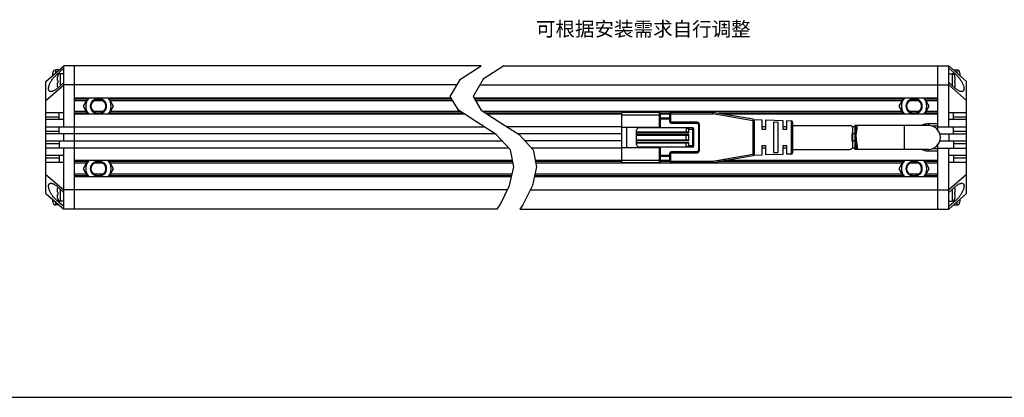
# Model space of a CAD drawing. Header units: millimetres. Extents: x -36 to 435, y 98 to 308.
# Tile 2 of 4: x 68 to 275, y 98 to 177. Entities that reach past the tile are written whole.
import ezdxf
from ezdxf.enums import TextEntityAlignment as Align

# ---------------------------------------------------------------- set-up
doc = ezdxf.new("R2010")
doc.units = ezdxf.units.MM
doc.header["$LTSCALE"] = 23.1
doc.layers.get('0').update_dxf_attribs({"linetype": 'CONTINUOUS'})
for name, color, linetype in [('00_COMPONENTS', 7, 'CONTINUOUS'), ('50_ALL_DETAILS', 7, 'CONTINUOUS'), ('_X2_56FE5C42_X0__01_528', 7, 'CONTINUOUS'), ('DRW0001FORMAT', 7, 'CONTINUOUS')]:
    doc.layers.add(name, color=color, linetype=linetype)
doc.styles.get("Standard").update_dxf_attribs({"font": 'simfang.ttf'})

msp = doc.modelspace()

# ---------------------------------------------------------------- linework, layer by layer
at = {"color": 4}
for p, q in [((160.57261, 165.01244), (164.88964, 167.80338)), ((169.67248, 167.80338), (165.35545, 165.01244)), ((158.43785, 161.34641), (160.57261, 165.01244)), ((165.35545, 165.01244), (163.22069, 161.34641)), ((160.15743, 158.50035), (158.43785, 161.34641)), ((163.22069, 161.34641), (164.94027, 158.50035)), ((163.89587, 156.0388), (160.15743, 158.50035)), ((164.94027, 158.50035), (168.67871, 156.0388)), ((168.06198, 153.41758), (163.89587, 156.0388)), ((168.67871, 156.0388), (172.84483, 153.41758)), ((171.06127, 150.17378), (168.06198, 153.41758)), ((172.84483, 153.41758), (175.84412, 150.17378)), ((171.73956, 146.67186), (171.06127, 150.17378)), ((175.84412, 150.17378), (176.5224, 146.67186)), ((170.86157, 142.72425), (171.73956, 146.67186)), ((176.5224, 146.67186), (175.64442, 142.72425)), ((168.8805, 138.67518), (170.86157, 142.72425)), ((175.64442, 142.72425), (173.66335, 138.67518)), ((168.2672, 137.80338), (168.8805, 138.67518)), ((173.66335, 138.67518), (173.05005, 137.80338))]:
    msp.add_line(p, q, dxfattribs=at)
at = {"color": 7}
msp.add_line((-35.82587, 98.34392), (435.40218, 98.34392), dxfattribs=at)
at = {"layer": '00_COMPONENTS', "color": 7}
for p, q in [((73.66608, 164.55338), (77.41608, 167.80338)), ((75.91608, 165.98831), (77.41608, 167.28831)), ((77.41608, 155.05338), (77.41608, 167.80338)), ((164.88964, 167.80338), (77.41608, 167.80338)), ((79.66608, 137.80338), (79.66608, 167.80338)), ((169.67248, 167.80338), (262.93168, 167.80338)), ((260.68168, 154.3021), (260.68168, 167.80338)), ((266.68168, 164.55338), (262.93168, 167.80338)), ((262.93168, 155.05338), (262.93168, 167.80338)), ((262.93168, 167.28831), (264.43168, 165.98831)), ((75.11608, 165.81005), (75.11608, 166.32319)), ((75.11814, 166.40302), (75.12107, 166.4025)), ((76.41608, 166.95338), (75.71608, 166.95338)), ((76.11608, 164.75338), (76.11608, 165.52319)), ((76.11814, 165.60302), (76.12107, 165.6025)), ((76.41608, 166.95338), (76.41608, 166.93672)), ((77.41608, 166.15338), (76.71608, 166.15338)), ((262.93168, 166.15338), (263.63168, 166.15338)), ((263.93168, 166.95338), (264.63168, 166.95338)), ((263.93168, 166.93672), (263.93168, 166.95338)), ((264.22669, 165.6025), (264.2296, 165.60302)), ((264.23168, 165.52319), (264.23168, 164.75338)), ((265.22669, 166.4025), (265.2296, 166.40302)), ((265.23168, 166.32319), (265.23168, 165.81005)), ((73.66608, 141.05338), (73.66608, 164.55338)), ((73.66608, 160.55338), (77.41608, 163.80338)), ((77.41608, 164.31846), (75.91608, 163.01846)), ((76.11608, 164.75338), (76.12107, 164.75338)), ((76.11608, 163.48358), (76.11608, 164.25338)), ((76.12107, 164.25338), (76.11608, 164.25338)), ((76.12107, 163.40426), (76.11816, 163.40375)), ((159.86856, 163.80338), (77.41608, 163.80338)), ((164.65141, 163.80338), (262.93168, 163.80338)), ((264.43168, 163.01846), (262.93168, 164.31846)), ((266.68168, 160.55338), (262.93168, 163.80338)), ((264.22669, 164.75338), (264.23168, 164.75338)), ((264.23168, 164.25338), (264.22669, 164.25338)), ((264.22962, 163.40374), (264.22669, 163.40426)), ((264.23168, 164.25338), (264.23168, 163.48358)), ((266.68168, 141.05338), (266.68168, 164.55338)), ((158.6149, 161.05338), (79.66608, 161.05338)), ((82.47219, 161.05338), (81.49068, 159.35336)), ((87.84148, 159.35336), (86.85997, 161.05338)), ((260.68168, 161.05338), (163.39774, 161.05338)), ((253.48779, 161.05338), (252.50628, 159.35336)), ((258.85708, 159.35336), (257.87557, 161.05338)), ((82.15465, 160.50338), (79.66608, 160.50338)), ((81.49068, 159.35336), (82.47216, 157.65338)), ((85.62868, 160.50338), (83.70348, 160.50338)), ((86.86, 157.65338), (87.84148, 159.35336)), ((158.9472, 160.50338), (87.17752, 160.50338)), ((253.17025, 160.50338), (163.73005, 160.50338)), ((252.50628, 159.35336), (253.48776, 157.65338)), ((256.64428, 160.50338), (254.71908, 160.50338)), ((257.8756, 157.65338), (258.85708, 159.35336)), ((260.68168, 160.50338), (258.19311, 160.50338)), ((73.66608, 158.05338), (77.41608, 158.05338)), ((76.41608, 156.55338), (76.41608, 158.05338)), ((82.15462, 158.20338), (79.66608, 158.20338)), ((161.44374, 157.65338), (79.66608, 157.65338)), ((85.62874, 158.20338), (83.70343, 158.20338)), ((160.60844, 158.20338), (87.17754, 158.20338)), ((253.17022, 158.20338), (165.39129, 158.20338)), ((194.38168, 157.65338), (166.22659, 157.65338)), ((204.48168, 157.65338), (202.48168, 157.65338)), ((260.68168, 157.65338), (215.80168, 157.65338)), ((256.64433, 158.20338), (254.71902, 158.20338)), ((260.68168, 158.20338), (258.19314, 158.20338)), ((262.93168, 158.05338), (266.68168, 158.05338)), ((263.93168, 156.55338), (263.93168, 158.05338)), ((77.41608, 156.55338), (73.66608, 156.55338)), ((73.66608, 155.05338), (165.46207, 155.05338)), ((76.41608, 153.55338), (76.41608, 155.05338)), ((194.38168, 155.05338), (170.24491, 155.05338)), ((224.58168, 155.05338), (223.78168, 155.05338)), ((228.98129, 155.05338), (228.18168, 155.05338)), ((243.23467, 155.05338), (242.703, 155.05338)), ((243.23467, 155.16756), (243.23467, 150.4392)), ((258.68168, 155.30338), (243.42863, 155.30338)), ((258.68168, 155.70338), (260.68168, 155.70338)), ((259.37756, 155.20338), (260.68168, 155.20338)), ((260.68168, 155.05338), (266.68168, 155.05338)), ((266.68168, 156.55338), (262.93168, 156.55338)), ((263.93168, 153.55338), (263.93168, 155.05338)), ((167.84614, 153.55338), (73.66608, 153.55338)), ((77.41608, 152.05338), (77.41608, 153.55338)), ((194.38168, 153.55338), (172.62898, 153.55338)), ((243.23467, 153.55338), (242.86691, 153.55338)), ((243.68187, 154.30454), (243.70428, 154.44313)), ((261.06526, 153.55338), (266.68168, 153.55338)), ((262.93168, 153.55338), (262.93168, 152.05338)), ((73.66608, 152.05338), (169.32335, 152.05338)), ((76.41608, 152.05338), (76.41608, 150.55338)), ((194.38168, 152.05338), (174.10619, 152.05338)), ((243.23467, 152.05338), (242.86691, 152.05338)), ((243.64582, 151.51997), (243.68259, 151.29788)), ((260.68168, 137.80338), (260.68168, 151.30467)), ((261.06526, 152.05338), (266.68168, 152.05338)), ((263.93168, 152.05338), (263.93168, 150.55338)), ((170.71028, 150.55338), (73.66608, 150.55338)), ((73.66608, 149.05338), (77.41608, 149.05338)), ((76.41608, 149.05338), (76.41608, 147.55338)), ((77.41608, 137.80338), (77.41608, 150.55338)), ((194.38168, 150.55338), (175.49313, 150.55338)), ((224.58168, 150.55338), (223.78168, 150.55338)), ((228.98129, 150.55338), (228.18168, 150.55338)), ((243.23467, 150.55338), (242.70301, 150.55338)), ((258.68168, 150.30338), (243.42863, 150.30338)), ((260.68168, 149.90338), (258.68168, 149.90338)), ((260.68168, 150.40338), (259.37756, 150.40338)), ((260.68168, 150.55338), (266.68168, 150.55338)), ((262.93168, 137.80338), (262.93168, 150.55338)), ((262.93168, 149.05338), (266.68168, 149.05338)), ((263.93168, 149.05338), (263.93168, 147.55338)), ((77.41608, 147.55338), (73.66608, 147.55338)), ((171.49134, 147.95338), (79.66608, 147.95338)), ((82.15465, 147.40338), (79.66608, 147.40338)), ((82.47219, 147.95338), (81.49068, 146.25336)), ((85.62868, 147.40338), (83.70348, 147.40338)), ((87.84148, 146.25336), (86.85997, 147.95338)), ((171.59787, 147.40338), (87.17752, 147.40338)), ((194.38168, 147.95338), (176.27418, 147.95338)), ((253.17025, 147.40338), (176.38071, 147.40338)), ((204.48168, 147.95338), (202.48168, 147.95338)), ((260.68168, 147.95338), (215.80168, 147.95338)), ((253.48779, 147.95338), (252.50628, 146.25336)), ((256.64428, 147.40338), (254.71908, 147.40338)), ((258.85708, 146.25336), (257.87557, 147.95338)), ((260.68168, 147.40338), (258.19311, 147.40338)), ((266.68168, 147.55338), (262.93168, 147.55338)), ((73.66608, 145.05338), (77.41608, 141.80338)), ((82.15462, 145.10338), (79.66608, 145.10338)), ((171.26839, 144.55338), (79.66608, 144.55338)), ((81.49068, 146.25336), (82.47216, 144.55338)), ((85.62874, 145.10338), (83.70343, 145.10338)), ((86.86, 144.55338), (87.84148, 146.25336)), ((171.39071, 145.10338), (87.17754, 145.10338)), ((260.68168, 144.55338), (176.05123, 144.55338)), ((253.17022, 145.10338), (176.17356, 145.10338)), ((252.50628, 146.25336), (253.48776, 144.55338)), ((256.64433, 145.10338), (254.71902, 145.10338)), ((257.8756, 144.55338), (258.85708, 146.25336)), ((260.68168, 145.10338), (258.19314, 145.10338)), ((266.68168, 145.05338), (262.93168, 141.80338)), ((75.91608, 142.58831), (77.41608, 141.28831)), ((262.93168, 141.28831), (264.43168, 142.58831)), ((73.66608, 141.05338), (77.41608, 137.80338)), ((76.11608, 141.35338), (76.11608, 142.12319)), ((76.11608, 141.35338), (76.12107, 141.35338)), ((76.11608, 140.08358), (76.11608, 140.85338)), ((76.12107, 140.85338), (76.11608, 140.85338)), ((76.11814, 142.20302), (76.12107, 142.2025)), ((170.41102, 141.80338), (77.41608, 141.80338)), ((175.19387, 141.80338), (262.93168, 141.80338)), ((266.68168, 141.05338), (262.93168, 137.80338)), ((264.22669, 142.2025), (264.2296, 142.20302)), ((264.22669, 141.35338), (264.23168, 141.35338)), ((264.23168, 140.85338), (264.22669, 140.85338)), ((264.23168, 142.12319), (264.23168, 141.35338)), ((264.23168, 140.85338), (264.23168, 140.08358)), ((75.11608, 139.28358), (75.11608, 139.79672)), ((75.12107, 139.20426), (75.11816, 139.20375)), ((76.41608, 138.65338), (75.71608, 138.65338)), ((77.41608, 138.31846), (75.91608, 139.61846)), ((76.12107, 140.00426), (76.11816, 140.00375)), ((76.41608, 138.67005), (76.41608, 138.65338)), ((77.41608, 139.45338), (76.71608, 139.45338)), ((264.43168, 139.61846), (262.93168, 138.31846)), ((262.93168, 139.45338), (263.63168, 139.45338)), ((263.93168, 138.65338), (263.93168, 138.67005)), ((263.93168, 138.65338), (264.63168, 138.65338)), ((264.22962, 140.00374), (264.22669, 140.00426)), ((265.22962, 139.20374), (265.22669, 139.20426)), ((265.23168, 139.79672), (265.23168, 139.28358)), ((168.2672, 137.80338), (77.41608, 137.80338)), ((173.05005, 137.80338), (262.93168, 137.80338))]:
    msp.add_line(p, q, dxfattribs=at)
at = {"layer": '00_COMPONENTS', "color": 4}
for p, q in [((75.71608, 166.33005), (75.71608, 166.95338)), ((75.91608, 165.98831), (76.30567, 165.98831)), ((76.71608, 163.71179), (76.71608, 166.15338)), ((263.63168, 166.15338), (263.63168, 163.71179)), ((264.43168, 165.98831), (264.0421, 165.98831)), ((264.63168, 166.95338), (264.63168, 166.33005)), ((82.35672, 160.85338), (79.66608, 160.85338)), ((158.73574, 160.85338), (86.97544, 160.85338)), ((253.37232, 160.85338), (163.51858, 160.85338)), ((260.68168, 160.85338), (257.99104, 160.85338)), ((73.66608, 157.13917), (76.41608, 157.13917)), ((82.35669, 157.85338), (79.66608, 157.85338)), ((161.14, 157.85338), (86.97547, 157.85338)), ((194.38168, 157.85338), (165.92284, 157.85338)), ((204.48168, 157.85338), (202.48168, 157.85338)), ((253.37229, 157.85338), (214.64168, 157.85338)), ((260.68168, 157.85338), (257.99107, 157.85338)), ((263.93168, 157.13917), (266.68168, 157.13917)), ((243.42863, 155.30338), (243.42863, 150.30338)), ((253.68168, 150.30338), (253.68168, 155.30338)), ((258.68168, 155.70338), (258.68168, 155.30338)), ((73.66608, 154.13917), (76.41608, 154.13917)), ((263.93168, 154.13917), (266.68168, 154.13917)), ((76.41608, 151.4676), (73.66608, 151.4676)), ((266.68168, 151.4676), (263.93168, 151.4676)), ((258.68168, 149.90338), (258.68168, 150.30338)), ((76.41608, 148.4676), (73.66608, 148.4676)), ((82.35672, 147.75338), (79.66608, 147.75338)), ((171.53008, 147.75338), (86.97544, 147.75338)), ((194.38168, 147.75338), (176.31292, 147.75338)), ((204.48168, 147.75338), (202.48168, 147.75338)), ((253.37232, 147.75338), (214.64168, 147.75338)), ((260.68168, 147.75338), (257.99104, 147.75338)), ((266.68168, 148.4676), (263.93168, 148.4676)), ((82.35669, 144.75338), (79.66608, 144.75338)), ((171.31287, 144.75338), (86.97547, 144.75338)), ((253.37229, 144.75338), (176.09571, 144.75338)), ((260.68168, 144.75338), (257.99107, 144.75338)), ((76.71608, 139.45338), (76.71608, 141.89497)), ((263.63168, 141.89497), (263.63168, 139.45338)), ((75.71608, 138.65338), (75.71608, 139.27672)), ((75.91608, 139.61846), (76.30567, 139.61846)), ((264.43168, 139.61846), (264.0421, 139.61846)), ((264.63168, 139.27672), (264.63168, 138.65338))]:
    msp.add_line(p, q, dxfattribs=at)
at = {"layer": '00_COMPONENTS', "color": 7}
for points in [[(74.70449, 162.40326), (74.63411, 162.40742), (74.55883, 162.42081), (74.49151, 162.44343), (74.43196, 162.47532), (74.3796, 162.51466), (74.33444, 162.56127), (74.29647, 162.61533), (74.26506, 162.67554), (74.24013, 162.74172), (74.22175, 162.81405), (74.20955, 162.89184), (74.20339, 162.97495), (74.2034, 163.06353), (74.20959, 163.15734), (74.22182, 163.25631), (74.24022, 163.36052), (74.26518, 163.46993), (74.29662, 163.58461), (74.33461, 163.70449), (74.37979, 163.82939), (74.43219, 163.95951), (74.49178, 164.09465), (74.55912, 164.23396), (74.63442, 164.37783), (74.71748, 164.52586), (74.80827, 164.67606), (74.9072, 164.82889), (75.01387, 164.98389), (75.12705, 165.13765), (75.24726, 165.2905), (75.37399, 165.44211), (75.5045, 165.58813), (75.63791, 165.72711), (75.7751, 165.8605), (75.91608, 165.98831)], [(75.12107, 166.4025), (75.11955, 166.38936), (75.1183, 166.37619), (75.11733, 166.36298), (75.11664, 166.34975), (75.11622, 166.33648), (75.11608, 166.32319)], [(76.12107, 165.6025), (76.11955, 165.58936), (76.1183, 165.57619), (76.11733, 165.56298), (76.11664, 165.54975), (76.11622, 165.53648), (76.11608, 165.52319)], [(264.23168, 165.52319), (264.23153, 165.53657), (264.23112, 165.54988), (264.23042, 165.56313), (264.22945, 165.57632), (264.22821, 165.58944), (264.22669, 165.6025)], [(264.43168, 165.98831), (264.57266, 165.8605), (264.70986, 165.72711), (264.84326, 165.58813), (264.97378, 165.44211), (265.1005, 165.2905), (265.22071, 165.13765), (265.3339, 164.98389), (265.44056, 164.82889), (265.53949, 164.67606), (265.63029, 164.52586), (265.71334, 164.37783), (265.78864, 164.23396), (265.85599, 164.09465), (265.91557, 163.95951), (265.96797, 163.82939), (266.01315, 163.70449), (266.05114, 163.58461), (266.08258, 163.46993), (266.10754, 163.36052), (266.12594, 163.25631), (266.13818, 163.15734), (266.14436, 163.06353), (266.14438, 162.97496), (266.13822, 162.89185), (266.12601, 162.81405), (266.10763, 162.74172), (266.0827, 162.67554), (266.05129, 162.61533), (266.01332, 162.56127), (265.96817, 162.51466), (265.9158, 162.47532), (265.85625, 162.44343), (265.78893, 162.42081), (265.71365, 162.40742), (265.64327, 162.40326)], [(265.23168, 166.32319), (265.23153, 166.33657), (265.23112, 166.34988), (265.23042, 166.36313), (265.22945, 166.37632), (265.22821, 166.38944), (265.22669, 166.4025)], [(76.11608, 163.48358), (76.11623, 163.4702), (76.11665, 163.45688), (76.11734, 163.44363), (76.11831, 163.43044), (76.11955, 163.41732), (76.12107, 163.40426)], [(76.12107, 164.75338), (76.11944, 164.67012), (76.11846, 164.58682), (76.11814, 164.5035), (76.11846, 164.42016), (76.11944, 164.33678), (76.12107, 164.25338)], [(264.22669, 164.25338), (264.22832, 164.33665), (264.2293, 164.41994), (264.22962, 164.50326), (264.2293, 164.58661), (264.22832, 164.66998), (264.22669, 164.75338)], [(264.22669, 163.40426), (264.22822, 163.4174), (264.22946, 163.43058), (264.23043, 163.44378), (264.23112, 163.45702), (264.23154, 163.47028), (264.23168, 163.48358)], [(75.91608, 163.01846), (75.77505, 162.90185), (75.6378, 162.79741), (75.50435, 162.70514), (75.37379, 162.62491), (75.24702, 162.55685), (75.12677, 162.50134), (75.01356, 162.45893), (74.90687, 162.42906), (74.80793, 162.41045), (74.71715, 162.40331), (74.70449, 162.40326)], [(265.64327, 162.40326), (265.63062, 162.40331), (265.53983, 162.41045), (265.44089, 162.42906), (265.3342, 162.45893), (265.22099, 162.50134), (265.10074, 162.55685), (264.97397, 162.62491), (264.84341, 162.70514), (264.70996, 162.79741), (264.57272, 162.90185), (264.43168, 163.01846)], [(243.42863, 155.30338), (243.40502, 155.30299), (243.38282, 155.30153), (243.36206, 155.29902), (243.34273, 155.29546), (243.3249, 155.29084), (243.30868, 155.28508), (243.29407, 155.27814), (243.28107, 155.27006), (243.26975, 155.26086), (243.2601, 155.25055), (243.25205, 155.23911), (243.24556, 155.22655), (243.24063, 155.21294), (243.23718, 155.19821), (243.23519, 155.18204), (243.23467, 155.16757)], [(243.75191, 154.90454), (243.75079, 154.95507), (243.74773, 154.99852), (243.74262, 155.03904), (243.73539, 155.07665), (243.72597, 155.1113), (243.7143, 155.14295), (243.70033, 155.17164), (243.68402, 155.19744), (243.66531, 155.22032), (243.64415, 155.24031), (243.6206, 155.25749), (243.59463, 155.27182), (243.56623, 155.28334), (243.53542, 155.29224), (243.50223, 155.29858), (243.46663, 155.30229), (243.42863, 155.30338)], [(243.70428, 154.44313), (243.71442, 154.50938), (243.72366, 154.57352), (243.73186, 154.63555), (243.73885, 154.6952), (243.74449, 154.7525), (243.74865, 154.80741), (243.75115, 154.85951), (243.75191, 154.90454)], [(257.21257, 155.30338), (257.21514, 155.30502), (257.40723, 155.40834), (257.60733, 155.497), (257.81446, 155.57065), (258.02575, 155.62823), (258.24024, 155.66936), (258.45888, 155.69441), (258.68168, 155.70338)], [(243.52468, 152.80338), (243.52537, 152.89361), (243.52736, 152.98341), (243.53064, 153.0728), (243.53521, 153.16187), (243.54099, 153.25053), (243.5479, 153.33842), (243.55588, 153.42557), (243.56484, 153.51196), (243.57465, 153.59725), (243.58522, 153.6814), (243.59645, 153.76444), (243.60817, 153.84615), (243.6203, 153.92653), (243.6327, 154.00558)], [(243.52468, 152.80338), (243.52542, 152.71304), (243.52742, 152.6229), (243.53068, 152.53307), (243.53528, 152.44366), (243.54113, 152.3548), (243.54805, 152.26659), (243.55606, 152.17913), (243.56513, 152.09255), (243.57496, 152.00697), (243.58556, 151.92254), (243.59691, 151.83933), (243.60865, 151.75737), (243.6208, 151.67673), (243.64582, 151.51997)], [(243.6327, 154.00558), (243.65763, 154.15855), (243.68187, 154.30454)], [(243.75186, 150.70223), (243.75184, 150.69459), (243.75066, 150.64856), (243.74745, 150.60544), (243.74219, 150.56524), (243.7349, 150.52797), (243.72539, 150.49366), (243.71363, 150.4623), (243.69965, 150.43387), (243.6833, 150.40833), (243.66455, 150.38566), (243.64343, 150.36583), (243.61991, 150.34884), (243.59399, 150.33466), (243.56567, 150.3232), (243.53498, 150.31442), (243.50191, 150.30824), (243.46646, 150.30458), (243.42863, 150.30338)], [(243.68259, 151.29788), (243.70504, 151.15912), (243.7151, 151.09281), (243.72424, 151.02864), (243.73246, 150.96673), (243.73932, 150.90718), (243.74479, 150.85), (243.74891, 150.79533), (243.75127, 150.7435), (243.75186, 150.70223)], [(243.42863, 150.30338), (243.40257, 150.30396), (243.3783, 150.30572), (243.35583, 150.30874), (243.3351, 150.31309), (243.31616, 150.31882), (243.2992, 150.32595), (243.28427, 150.3345), (243.27133, 150.34451), (243.26037, 150.35589), (243.25147, 150.36858), (243.24456, 150.38261), (243.23947, 150.39801), (243.23617, 150.41468), (243.2347, 150.4327), (243.23461, 150.4392)], [(258.68168, 149.90338), (258.46007, 149.91213), (258.24227, 149.93699), (258.02828, 149.97795), (257.81706, 150.03534), (257.60965, 150.10884), (257.40914, 150.1975), (257.21655, 150.30098), (257.21279, 150.30338)], [(75.91608, 139.61846), (75.7751, 139.74626), (75.63791, 139.87966), (75.5045, 140.01864), (75.37399, 140.16466), (75.24726, 140.31627), (75.12705, 140.46911), (75.01387, 140.62287), (74.9072, 140.77787), (74.80827, 140.9307), (74.71748, 141.0809), (74.63442, 141.22894), (74.55912, 141.3728), (74.49178, 141.51211), (74.43219, 141.64725), (74.37979, 141.77738), (74.33461, 141.90227), (74.29662, 142.02215), (74.26518, 142.13683), (74.24022, 142.24624), (74.22182, 142.35045), (74.20959, 142.44942), (74.2034, 142.54323), (74.20339, 142.63181), (74.20955, 142.71492), (74.22175, 142.79272), (74.24013, 142.86505), (74.26506, 142.93122), (74.29647, 142.99144), (74.33444, 143.0455), (74.3796, 143.09211), (74.43196, 143.13145), (74.49151, 143.16334), (74.55883, 143.18595), (74.63411, 143.19934), (74.70449, 143.20351)], [(74.70449, 143.20351), (74.71715, 143.20345), (74.80793, 143.19631), (74.90687, 143.1777), (75.01356, 143.14783), (75.12677, 143.10542), (75.24702, 143.04991), (75.37379, 142.98185), (75.50435, 142.90163), (75.6378, 142.80935), (75.77505, 142.70492), (75.91608, 142.58831)], [(265.64327, 143.20351), (265.71365, 143.19934), (265.78893, 143.18595), (265.85625, 143.16334), (265.9158, 143.13145), (265.96817, 143.09211), (266.01332, 143.0455), (266.05129, 142.99144), (266.0827, 142.93122), (266.10763, 142.86505), (266.12601, 142.79272), (266.13822, 142.71492), (266.14438, 142.63181), (266.14436, 142.54324), (266.13818, 142.44943), (266.12594, 142.35045), (266.10754, 142.24625), (266.08258, 142.13683), (266.05114, 142.02216), (266.01315, 141.90227), (265.96797, 141.77738), (265.91557, 141.64725), (265.85599, 141.51211), (265.78864, 141.3728), (265.71334, 141.22894), (265.63029, 141.0809), (265.53949, 140.9307), (265.44056, 140.77787), (265.3339, 140.62287), (265.22071, 140.46911), (265.1005, 140.31627), (264.97378, 140.16466), (264.84326, 140.01864), (264.70986, 139.87966), (264.57266, 139.74626), (264.43168, 139.61846)], [(264.43168, 142.58831), (264.57272, 142.70492), (264.70996, 142.80935), (264.84341, 142.90163), (264.97397, 142.98185), (265.10074, 143.04991), (265.22099, 143.10542), (265.3342, 143.14783), (265.44089, 143.1777), (265.53983, 143.19631), (265.63062, 143.20345), (265.64327, 143.20351)], [(76.12107, 142.2025), (76.11955, 142.18936), (76.1183, 142.17619), (76.11733, 142.16298), (76.11664, 142.14975), (76.11622, 142.13648), (76.11608, 142.12319)], [(76.12107, 141.35338), (76.11944, 141.27012), (76.11846, 141.18682), (76.11814, 141.1035), (76.11846, 141.02016), (76.11944, 140.93678), (76.12107, 140.85338)], [(264.23168, 142.12319), (264.23153, 142.13657), (264.23112, 142.14988), (264.23042, 142.16313), (264.22945, 142.17632), (264.22821, 142.18944), (264.22669, 142.2025)], [(264.22669, 140.85338), (264.22832, 140.93665), (264.2293, 141.01994), (264.22962, 141.10326), (264.2293, 141.18661), (264.22832, 141.26998), (264.22669, 141.35338)], [(75.11608, 139.28358), (75.11623, 139.2702), (75.11665, 139.25688), (75.11734, 139.24363), (75.11831, 139.23044), (75.11955, 139.21732), (75.12107, 139.20426)], [(76.11608, 140.08358), (76.11623, 140.0702), (76.11665, 140.05688), (76.11734, 140.04363), (76.11831, 140.03044), (76.11955, 140.01732), (76.12107, 140.00426)], [(264.22669, 140.00426), (264.22822, 140.0174), (264.22946, 140.03058), (264.23043, 140.04378), (264.23112, 140.05702), (264.23154, 140.07028), (264.23168, 140.08358)], [(265.22669, 139.20426), (265.22822, 139.2174), (265.22946, 139.23058), (265.23043, 139.24378), (265.23112, 139.25702), (265.23154, 139.27028), (265.23168, 139.28358)]]:
    msp.add_lwpolyline(points, dxfattribs=at)
for centre, radius in [((84.66608, 159.35336), 1.65), ((84.66608, 159.35336), 1.5), ((255.68168, 159.35336), 1.65), ((255.68168, 159.35336), 1.5), ((84.66608, 146.25336), 1.65), ((84.66608, 146.25336), 1.5), ((255.68168, 146.25336), 1.65), ((255.68168, 146.25336), 1.5)]:
    msp.add_circle(centre, radius, dxfattribs=at)
for centre, radius, start, end in [((75.71608, 166.35338), 0.6, 90, 175.2545596), ((76.71608, 165.55338), 0.6, 90, 175.2545596), ((263.63168, 165.55338), 0.6, 4.7454404, 90), ((264.63168, 166.35338), 0.6, 4.7454404, 90), ((76.71608, 163.45338), 0.6, 184.7454404, 201.8749074), ((263.63168, 163.45338), 0.6, 338.1250926, 355.2545596), ((84.66608, 159.35336), 2.65578, 140.1845643, 219.8141529), ((84.66608, 159.35336), 2.65578, 320.1858471, 39.8154357), ((255.68168, 159.35336), 2.65578, 140.1845643, 219.8141529), ((255.68168, 159.35336), 2.65578, 320.1858471, 39.8154357), ((258.68168, 152.80338), 2.5, 270, 90), ((84.66608, 146.25336), 2.65578, 140.1845643, 219.8141529), ((84.66608, 146.25336), 2.65578, 320.1858471, 39.8154357), ((255.68168, 146.25336), 2.65578, 140.1845643, 219.8141529), ((255.68168, 146.25336), 2.65578, 320.1858471, 39.8154357), ((76.71608, 142.15338), 0.6, 158.1250926, 175.2545596), ((263.63168, 142.15338), 0.6, 4.7454404, 21.8749074), ((75.71608, 139.25338), 0.6, 184.7454404, 270), ((76.71608, 140.05338), 0.6, 184.7454404, 270), ((263.63168, 140.05338), 0.6, 270, 355.2545596), ((264.63168, 139.25338), 0.6, 270, 355.2545596)]:
    msp.add_arc(centre, radius, start, end, dxfattribs=at)
at = {"layer": '_X2_56FE5C42_X0__01_528', "color": 7}
for p, q in [((194.38168, 147.55338), (194.38168, 158.05338)), ((202.28168, 158.05338), (194.38168, 158.05338)), ((202.48168, 154.92838), (202.48168, 157.85338)), ((204.48168, 156.10338), (204.48168, 157.85338)), ((213.45601, 158.05338), (204.68168, 158.05338)), ((221.93265, 156.59632), (213.507, 158.04902)), ((194.38168, 154.92838), (202.48168, 154.92838)), ((195.38168, 154.92838), (195.38168, 150.67838)), ((201.38168, 154.80338), (201.38168, 154.92838)), ((204.48168, 156.80338), (202.48168, 156.80338)), ((204.78168, 155.80338), (210.18168, 155.80338)), ((210.48168, 155.50338), (210.48168, 150.10338)), ((222.03602, 156.55793), (223.78168, 156.50338)), ((222.18168, 149.30608), (222.18168, 156.30069)), ((223.78168, 156.50338), (223.78168, 154.55351)), ((224.58168, 156.47838), (228.18168, 156.36588)), ((224.58168, 154.55338), (224.58168, 156.47838)), ((226.18168, 155.97784), (226.18168, 149.62892)), ((227.18169, 155.94211), (226.18169, 155.97784)), ((227.18168, 149.66451), (227.18168, 155.94211)), ((228.18168, 156.36588), (228.18168, 154.55352)), ((228.98129, 156.34089), (229.89105, 156.31246)), ((228.98129, 154.55338), (228.98129, 156.34089)), ((230.18168, 156.01274), (230.18168, 149.59402)), ((230.18168, 155.30338), (242.18168, 155.30338)), ((197.48168, 151.30338), (197.48168, 154.30338)), ((197.48168, 153.95338), (208.18168, 153.95338)), ((197.48168, 153.30338), (208.18168, 153.30338)), ((209.28168, 154.80338), (197.98168, 154.80338)), ((207.88168, 154.80338), (207.88168, 153.95338)), ((207.88168, 154.78622), (207.91268, 154.78232)), ((207.88168, 152.30338), (207.88168, 153.30338)), ((208.48168, 153.85338), (208.48168, 154.50338)), ((208.48168, 152.20338), (208.48168, 153.40338)), ((209.48168, 151.00338), (209.48168, 154.60338)), ((223.78169, 154.55338), (224.58169, 154.55338)), ((228.18169, 154.55338), (228.98129, 154.55338)), ((242.86691, 151.08456), (242.86691, 154.52221)), ((197.48168, 152.30338), (208.18168, 152.30338)), ((197.48168, 151.65338), (208.18168, 151.65338)), ((197.98168, 150.80338), (209.28168, 150.80338)), ((201.38168, 150.67838), (201.38168, 150.80338)), ((207.88168, 150.80338), (207.88168, 151.65338)), ((208.48168, 151.10338), (208.48168, 151.75338)), ((223.78168, 151.05338), (223.78168, 149.10338)), ((224.58169, 151.05338), (223.78169, 151.05338)), ((224.58168, 149.12838), (224.58168, 151.05325)), ((228.9813, 151.05338), (228.18168, 151.05338)), ((228.18168, 151.05338), (228.18168, 149.24088)), ((228.98129, 149.26587), (228.98129, 151.05324)), ((194.38168, 150.67838), (202.48168, 150.67838)), ((202.48168, 147.75338), (202.48168, 150.67838)), ((204.48168, 148.80338), (202.48168, 148.80338)), ((204.48168, 147.75338), (204.48168, 149.50338)), ((210.18168, 149.80338), (204.78168, 149.80338)), ((213.50698, 147.55774), (221.93265, 149.01045)), ((223.78168, 149.10338), (222.03604, 149.04883)), ((228.18168, 149.24088), (224.58168, 149.12838)), ((226.18169, 149.62892), (226.73725, 149.64851)), ((226.73725, 149.64851), (227.18169, 149.66451)), ((229.89105, 149.2943), (228.98129, 149.26587)), ((230.18168, 150.30338), (242.18168, 150.30338)), ((194.38168, 147.55338), (202.28168, 147.55338)), ((213.45598, 147.55338), (204.68168, 147.55338))]:
    msp.add_line(p, q, dxfattribs=at)
at = {"layer": '_X2_56FE5C42_X0__01_528', "color": 4}
for p, q in [((194.38168, 157.55338), (202.48168, 157.55338)), ((202.28168, 154.92838), (202.28168, 158.05338)), ((204.48168, 157.75338), (213.45601, 157.75338)), ((204.68168, 156.10338), (204.68168, 158.05338)), ((213.45601, 158.05338), (213.45601, 157.75338)), ((213.45601, 157.75338), (213.507, 158.04902)), ((221.88168, 156.30068), (213.45601, 157.75338)), ((204.48168, 156.60338), (202.48168, 156.60338)), ((204.48168, 156.10338), (204.68168, 156.10338)), ((204.78168, 156.00338), (204.78168, 155.80338)), ((210.18168, 156.00338), (204.78168, 156.00338)), ((210.18168, 156.00338), (210.18168, 155.80338)), ((210.68168, 155.50338), (210.48168, 155.50338)), ((210.68168, 150.10338), (210.68168, 155.50338)), ((221.93265, 156.59632), (221.88168, 156.30068)), ((221.88168, 156.30068), (222.18168, 156.30068)), ((221.88168, 156.30068), (221.88168, 149.30608)), ((229.89105, 156.31246), (229.89105, 149.2943)), ((197.48168, 153.85338), (208.48168, 153.85338)), ((208.48168, 153.40338), (197.48168, 153.40338)), ((208.48168, 154.50338), (209.48168, 154.50338)), ((209.28168, 150.80338), (209.28168, 154.80338)), ((197.48168, 152.20338), (208.48168, 152.20338)), ((208.48168, 151.75338), (197.48168, 151.75338)), ((208.48168, 151.10338), (209.48168, 151.10338)), ((202.28168, 147.55338), (202.28168, 150.67838)), ((204.48168, 149.00338), (202.48168, 149.00338)), ((204.68168, 149.50338), (204.48168, 149.50338)), ((204.68168, 147.55338), (204.68168, 149.50338)), ((204.78168, 149.80338), (204.78168, 149.60338)), ((204.78168, 149.60338), (210.18168, 149.60338)), ((210.18168, 149.60338), (210.18168, 149.80338)), ((210.68168, 150.10338), (210.48168, 150.10338)), ((213.45601, 147.85338), (221.88168, 149.30608)), ((222.18168, 149.30608), (221.88168, 149.30608)), ((221.88168, 149.30608), (221.93265, 149.01045)), ((194.38168, 148.05338), (202.48168, 148.05338)), ((204.48168, 147.85338), (213.45601, 147.85338)), ((213.45601, 147.85338), (213.45598, 147.55338)), ((213.50698, 147.55774), (213.45601, 147.85338))]:
    msp.add_line(p, q, dxfattribs=at)
at = {"layer": '_X2_56FE5C42_X0__01_528', "color": 7}
for points in [[(242.86646, 154.52221), (242.86557, 154.58469), (242.85809, 154.67675), (242.84391, 154.75878), (242.82411, 154.83341), (242.79888, 154.90094), (242.76803, 154.96167), (242.73203, 155.01751), (242.69051, 155.06881), (242.64385, 155.11506), (242.59366, 155.15635), (242.53927, 155.19267), (242.48135, 155.2239), (242.4236, 155.24999), (242.36575, 155.27097), (242.30807, 155.28673), (242.25507, 155.29721), (242.20838, 155.3025), (242.18181, 155.30338)], [(207.91268, 154.78232), (207.94271, 154.77816), (207.97178, 154.77374), (207.99985, 154.76904), (208.02695, 154.76409), (208.05316, 154.75892), (208.07848, 154.75354), (208.1029, 154.74795), (208.12649, 154.74217), (208.14925, 154.73621), (208.17119, 154.73007), (208.19234, 154.72376), (208.21272, 154.71729), (208.23232, 154.71066), (208.25118, 154.70387), (208.26931, 154.69694), (208.2867, 154.68986), (208.30337, 154.68263), (208.31934, 154.67526), (208.33459, 154.66774), (208.34914, 154.66008), (208.363, 154.65228), (208.37616, 154.64434), (208.3886, 154.63625), (208.40034, 154.62801), (208.41136, 154.61964), (208.42164, 154.61112), (208.43118, 154.60246), (208.43997, 154.59366), (208.44795, 154.58474), (208.45515, 154.57567), (208.46154, 154.56648), (208.46705, 154.55726), (208.47165, 154.54798), (208.47538, 154.53869), (208.47825, 154.52956), (208.48025, 154.52066), (208.4814, 154.51194), (208.48168, 154.50338)], [(208.18168, 153.95338), (208.19945, 153.95319), (208.21664, 153.95271), (208.23327, 153.95194), (208.24931, 153.95088), (208.26477, 153.94953), (208.27971, 153.94795), (208.29412, 153.94614), (208.308, 153.94409), (208.32139, 153.94186), (208.3343, 153.93945), (208.34672, 153.93686), (208.35866, 153.93412), (208.37009, 153.93127), (208.38106, 153.92827), (208.39171, 153.925), (208.4021, 153.92148), (208.41217, 153.91769), (208.42199, 153.91343), (208.43173, 153.9086), (208.44122, 153.9033), (208.45003, 153.89775), (208.45824, 153.89222), (208.46577, 153.88642), (208.47194, 153.87971), (208.47654, 153.87186), (208.47979, 153.86308), (208.48168, 153.85338)], [(208.18168, 153.30338), (208.19984, 153.30361), (208.21737, 153.30413), (208.23428, 153.30493), (208.25056, 153.30604), (208.26621, 153.30743), (208.2813, 153.30905), (208.29582, 153.31089), (208.30978, 153.31296), (208.32321, 153.31521), (208.33613, 153.31766), (208.34854, 153.32029), (208.36045, 153.32308), (208.3718, 153.32598), (208.38266, 153.32905), (208.39323, 153.33238), (208.40357, 153.33595), (208.41361, 153.33978), (208.42337, 153.34404), (208.43298, 153.34883), (208.44231, 153.35405), (208.45094, 153.35955), (208.45894, 153.36506), (208.46623, 153.37085), (208.47222, 153.37751), (208.47668, 153.38526), (208.47984, 153.39388), (208.48168, 153.40338)], [(242.67451, 152.80338), (242.67935, 152.97115), (242.68909, 153.13954), (242.70374, 153.30775), (242.72507, 153.47607), (242.75131, 153.64248), (242.77712, 153.80291), (242.80249, 153.95675), (242.82743, 154.10347), (242.84673, 154.23981), (242.859, 154.36535), (242.86564, 154.48068), (242.86646, 154.52221)], [(242.86646, 151.08456), (242.86568, 151.12487), (242.85915, 151.23981), (242.84697, 151.36502), (242.82775, 151.50109), (242.80288, 151.64763), (242.77754, 151.8014), (242.75169, 151.9619), (242.72536, 152.1285), (242.70395, 152.29716), (242.68923, 152.46586), (242.67942, 152.63487), (242.67451, 152.80338)], [(208.48168, 151.10338), (208.4814, 151.09484), (208.48026, 151.08613), (208.47826, 151.07727), (208.47542, 151.06817), (208.47172, 151.05892), (208.46714, 151.04968), (208.46166, 151.04048), (208.45529, 151.03129), (208.44811, 151.02222), (208.44012, 151.01327), (208.43131, 151.00443), (208.42175, 150.99574), (208.41147, 150.98721), (208.40044, 150.97882), (208.3887, 150.97059), (208.37627, 150.9625), (208.36313, 150.95455), (208.34928, 150.94676), (208.33474, 150.9391), (208.3195, 150.93158), (208.30354, 150.92421), (208.28687, 150.91698), (208.26949, 150.9099), (208.25137, 150.90296), (208.23251, 150.89618), (208.21292, 150.88954), (208.19254, 150.88307), (208.17138, 150.87675), (208.14944, 150.8706), (208.12666, 150.86464), (208.10306, 150.85885), (208.07863, 150.85325), (208.0533, 150.84787), (208.02707, 150.8427), (207.99995, 150.83774), (207.97186, 150.83304), (207.94277, 150.82862), (207.91271, 150.82445), (207.88168, 150.82054)], [(208.18168, 152.30338), (208.19945, 152.30319), (208.21664, 152.30271), (208.23327, 152.30194), (208.24931, 152.30088), (208.26477, 152.29953), (208.27971, 152.29795), (208.29412, 152.29614), (208.308, 152.29409), (208.32139, 152.29186), (208.3343, 152.28945), (208.34672, 152.28686), (208.35866, 152.28412), (208.37009, 152.28127), (208.38106, 152.27827), (208.39171, 152.275), (208.4021, 152.27148), (208.41217, 152.26769), (208.42199, 152.26343), (208.43173, 152.2586), (208.44122, 152.2533), (208.45003, 152.24775), (208.45824, 152.24222), (208.46577, 152.23642), (208.47194, 152.22971), (208.47654, 152.22186), (208.47979, 152.21308), (208.48168, 152.20338)], [(208.18168, 151.65338), (208.19984, 151.65361), (208.21737, 151.65413), (208.23428, 151.65493), (208.25056, 151.65604), (208.26621, 151.65743), (208.2813, 151.65905), (208.29582, 151.66089), (208.30978, 151.66296), (208.32321, 151.66521), (208.33613, 151.66766), (208.34854, 151.67029), (208.36045, 151.67308), (208.3718, 151.67598), (208.38266, 151.67905), (208.39323, 151.68238), (208.40357, 151.68595), (208.41361, 151.68978), (208.42337, 151.69404), (208.43298, 151.69883), (208.44231, 151.70405), (208.45094, 151.70955), (208.45894, 151.71506), (208.46623, 151.72085), (208.47222, 151.72751), (208.47668, 151.73526), (208.47984, 151.74388), (208.48168, 151.75338)], [(242.18177, 150.30338), (242.20969, 150.30436), (242.25639, 150.30976), (242.3093, 150.32033), (242.36683, 150.33614), (242.42452, 150.35714), (242.48209, 150.38322), (242.53982, 150.41443), (242.59405, 150.4507), (242.64409, 150.49193), (242.69064, 150.53809), (242.73206, 150.58931), (242.768, 150.64505), (242.79881, 150.70568), (242.82402, 150.77308), (242.84382, 150.84754), (242.85801, 150.92937), (242.86553, 151.02119), (242.86646, 151.08456)]]:
    msp.add_lwpolyline(points, dxfattribs=at)
for centre, radius, start, end in [((202.28168, 157.85338), 0.2, 359.9998736, 89.9999992), ((204.68168, 157.85338), 0.2, 90, 179.9999991), ((213.45601, 157.75338), 0.3, 80.2090251, 90.0001031), ((204.78168, 156.10338), 0.3, 180.0000011, 269.9999993), ((210.18168, 155.50338), 0.3, 0.0000008, 89.9999999), ((221.88168, 156.30068), 0.3, 0.0062155, 80.2176628), ((229.88168, 156.01261), 0.3, 0.0527126, 88.2099508), ((197.98168, 154.30338), 0.5, 90, 180), ((209.28168, 154.60338), 0.2, 0, 89.9999992), ((197.98168, 151.30338), 0.5, 180, 269.9999997), ((209.28168, 151.00338), 0.2, 270.0000001, 359.9999997), ((204.78168, 149.50338), 0.3, 90.000001, 179.9999991), ((210.18168, 150.10338), 0.3, 270.0000008, 359.9999999), ((221.88168, 149.30608), 0.3, 279.7867878, 359.999999), ((229.88168, 149.59415), 0.3, 271.7900492, 359.9472874), ((202.28168, 147.75338), 0.2, 270.0000001, 0.0001264), ((204.68168, 147.75338), 0.2, 180.0000001, 270), ((213.45601, 147.85338), 0.3, 269.9914321, 279.7825102)]:
    msp.add_arc(centre, radius, start, end, dxfattribs=at)
at = {"layer": '_X2_56FE5C42_X0__01_528', "color": 4}
for centre, radius, start, end in [((204.78168, 156.10338), 0.1, 180, 270), ((210.18168, 155.50338), 0.49999, 0, 89.9999997), ((204.78168, 149.50338), 0.1, 90, 180), ((210.18168, 150.10338), 0.49999, 270, 359.9999997)]:
    msp.add_arc(centre, radius, start, end, dxfattribs=at)
at = {"layer": 'DRW0001FORMAT', "color": 7}
msp.add_line((-35.82587, 98.34392), (435.40218, 98.34392), dxfattribs=at)

# ---------------------------------------------------------------- texts
at = {"layer": '50_ALL_DETAILS', "color": 3}
msp.add_text('可根据安装需求自行调整', height=3, dxfattribs=at).set_placement((221.4121, 174.0263), align=Align.RIGHT)

doc.saveas('drawing.dxf')
